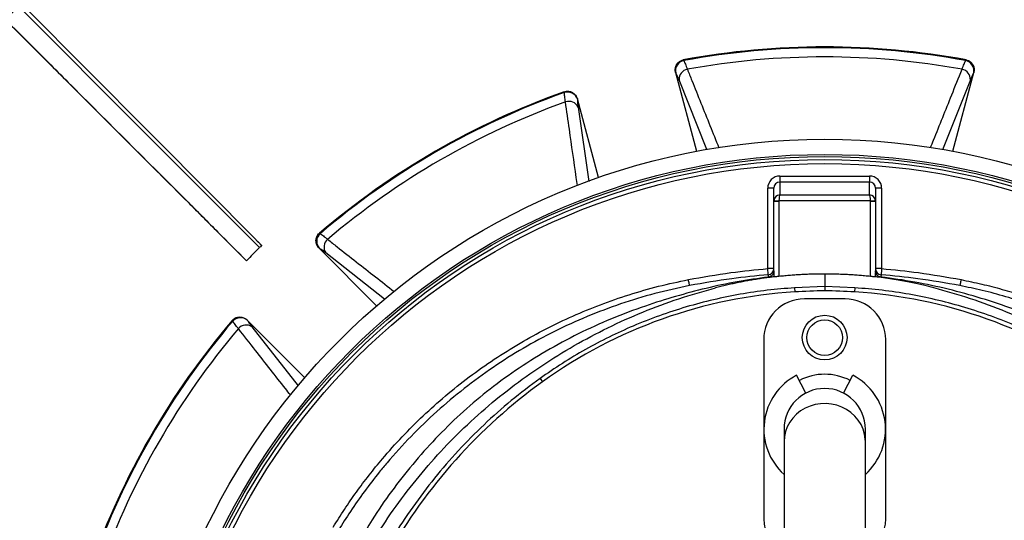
# Model space of a CAD drawing. Header units: millimetres. Extents: x 1228 to 2708, y 1092 to 2572.
# Tile 6 of 12: x 1572 to 2056, y 1982 to 2228. Entities that reach past the tile are written whole.
import ezdxf

# ---------------------------------------------------------------- set-up
doc = ezdxf.new("R2010")
doc.units = ezdxf.units.MM

msp = doc.modelspace()

# ---------------------------------------------------------------- linework, layer by layer
at = {"color": 7, "linetype": 'Continuous', "lineweight": 25}
for p, q in [((1898.59, 2208), (1898.81, 2207.64)), ((2037.44, 2207.64), (2037.66, 2208)), ((1894.81, 2201.73), (1905.16, 2163.09)), ((1894.87, 2201.64), (1894.81, 2201.73)), ((2031.09, 2163.09), (2041.44, 2201.73)), ((2041.44, 2201.73), (2041.38, 2201.64)), ((1840.09, 2191.91), (1840.1, 2192.33)), ((1846.51, 2188.79), (1846.51, 2188.68)), ((1856.87, 2150.15), (1846.51, 2188.79)), ((1946.12, 2150.92), (1946.12, 2147.92)), ((1946.12, 2150.92), (1990.12, 2150.92)), ((1990.12, 2150.92), (1990.12, 2147.92)), ((1943.12, 2144.91), (1940.12, 2144.91)), ((1940.12, 2105.4), (1940.12, 2144.91)), ((1943.12, 2138.64), (1943.12, 2144.91)), ((1946.12, 2147.92), (1946.12, 2141.67)), ((1990.12, 2147.92), (1946.12, 2147.92)), ((1990.12, 2141.67), (1990.12, 2147.92)), ((1993.13, 2144.91), (1993.13, 2138.64)), ((1996.12, 2144.91), (1993.13, 2144.91)), ((1996.12, 2144.91), (1996.12, 2105.4)), ((1946.12, 2141.67), (1990.12, 2141.67)), ((1943.12, 2103.34), (1943.12, 2138.64)), ((1943.12, 2138.64), (1945.62, 2138.64)), ((1945.62, 2138.64), (1945.62, 2101.56)), ((1990.62, 2138.67), (1945.63, 2138.67)), ((1990.62, 2101.56), (1990.62, 2138.64)), ((1990.62, 2138.64), (1993.13, 2138.64)), ((1993.13, 2138.64), (1993.13, 2103.34)), ((1719.67, 2122.79), (1720.03, 2122.59)), ((1719.53, 2115.47), (1747.81, 2087.19)), ((1719.62, 2115.42), (1719.53, 2115.47)), ((1943.12, 2105.4), (1940.12, 2105.4)), ((1943.12, 2101.38), (1943.18, 2101.39)), ((1968.12, 2102.75), (1968.12, 2096.61)), ((1993.13, 2101.38), (1993.07, 2101.39)), ((1996.12, 2105.4), (1993.13, 2105.4)), ((1968.12, 2096.61), (1953.28, 2096)), ((1968.12, 2096.61), (1968.12, 2094.52)), ((1982.97, 2096), (1968.12, 2096.61)), ((1953.28, 2096), (1953.41, 2093.97)), ((1982.97, 2096), (1982.84, 2093.97)), ((1978.12, 2090.52), (1958.12, 2090.52)), ((1677.05, 2079.61), (1676.85, 2079.98)), ((1684.17, 2080.12), (1684.22, 2080.02)), ((1712.45, 2051.83), (1684.17, 2080.12)), ((1938.13, 2070.52), (1938.13, 1982.52)), ((1998.12, 1982.52), (1998.12, 2070.52)), ((1958.89, 2044.26), (1954.32, 2053.04)), ((1977.36, 2044.26), (1981.93, 2053.04)), ((1828.15, 2051.43), (1829.34, 2049.77)), ((1948.13, 2026.52), (1948.13, 2020.35)), ((1988.12, 2020.35), (1988.12, 2026.52)), ((1948.13, 2020.35), (1948.13, 1944.12)), ((1988.12, 1944.12), (1988.12, 2020.35))]:
    msp.add_line(p, q, dxfattribs=at)
at = {"color": 1, "linetype": 'Continuous', "lineweight": 25}
for p, q in [((1910.14, 2163.94), (1896.51, 2198.11)), ((2039.74, 2198.11), (2026.06, 2163.83)), ((1846.85, 2184.8), (1852.14, 2148.3)), ((1751.67, 2090.44), (1722.81, 2113.18)), ((1686.46, 2076.84), (1709.26, 2047.9))]:
    msp.add_line(p, q, dxfattribs=at)
at = {"color": 7, "linetype": 'Continuous', "lineweight": 25, "flags": 128}
for points in [[(1573.93, 2232.04), (1631.42, 2174.55), (1690.23, 2115.74)], [(1575.35, 2233.43), (1635.9, 2172.51), (1668.08, 2140.13), (1684.18, 2123.94), (1687.94, 2120.15), (1688.18, 2119.91), (1688.29, 2119.79), (1688.41, 2119.68), (1688.53, 2119.56), (1688.76, 2119.32), (1688.88, 2119.2), (1689.12, 2118.97), (1689.23, 2118.85), (1689.29, 2118.79), (1689.35, 2118.73), (1689.47, 2118.61), (1689.59, 2118.49), (1689.7, 2118.37), (1690.17, 2117.9), (1690.23, 2117.84), (1690.29, 2117.78), (1690.35, 2117.72), (1690.59, 2117.49), (1690.82, 2117.25), (1690.88, 2117.19), (1691.11, 2116.95), (1691.29, 2116.77)], [(1683.81, 2109.31), (1680.28, 2112.84), (1672.38, 2120.74), (1656.59, 2136.53), (1625, 2168.13), (1567.51, 2225.61)], [(1943.13, 2138.8), (1943.18, 2138.8), (1943.32, 2138.79), (1943.55, 2138.78), (1943.86, 2138.76), (1944.24, 2138.74), (1944.67, 2138.72), (1945.14, 2138.7), (1945.63, 2138.67)], [(1990.62, 2138.67), (1991.11, 2138.7), (1991.58, 2138.72), (1992.01, 2138.74), (1992.39, 2138.76), (1992.7, 2138.78), (1992.93, 2138.79), (1993.07, 2138.8), (1993.12, 2138.8)], [(1940.37, 2102.41), (1940.36, 2102.48), (1940.35, 2102.65), (1940.33, 2102.93), (1940.3, 2103.3), (1940.26, 2103.75), (1940.22, 2104.27), (1940.17, 2104.82), (1940.12, 2105.4)], [(1996.12, 2105.4), (1996.08, 2104.82), (1996.03, 2104.27), (1995.99, 2103.75), (1995.95, 2103.3), (1995.92, 2102.93), (1995.9, 2102.65), (1995.89, 2102.48), (1995.88, 2102.41)], [(1901.67, 2097.08), (1901.66, 2097.15), (1901.63, 2097.33), (1901.57, 2097.6), (1901.5, 2097.97), (1901.41, 2098.41), (1901.32, 2098.91), (1901.21, 2099.46), (1901.1, 2100.02)], [(2035.15, 2100.02), (2035.04, 2099.46), (2034.93, 2098.91), (2034.84, 2098.41), (2034.75, 2097.97), (2034.68, 2097.6), (2034.62, 2097.33), (2034.59, 2097.15), (2034.58, 2097.08)]]:
    msp.add_lwpolyline(points, dxfattribs=at)
at = {"color": 1, "linetype": 'Continuous', "lineweight": 25, "flags": 128}
msp.add_lwpolyline([(1988.12, 2020.35), (1988.08, 2021.61), (1987.72, 2024.09), (1987.02, 2026.51), (1985.98, 2028.82), (1984.61, 2030.97), (1982.96, 2032.94), (1981.04, 2034.68), (1978.89, 2036.17), (1976.54, 2037.38), (1974.05, 2038.28), (1971.45, 2038.86), (1968.79, 2039.11), (1966.12, 2039.02), (1963.49, 2038.61), (1960.94, 2037.86), (1958.51, 2036.81), (1956.26, 2035.46), (1954.22, 2033.84), (1952.43, 2031.98), (1950.92, 2029.92), (1949.71, 2027.68), (1948.84, 2025.31), (1948.3, 2022.85), (1948.13, 2020.35)], dxfattribs=at)
at = {"color": 7, "linetype": 'Continuous', "lineweight": 25}
for centre, radius in [((1968.12, 1831.52), 740), ((1968.12, 1831.52), 605), ((1968.12, 1831.52), 595), ((1968.12, 1831.52), 593.6), ((1968.12, 1831.52), 590.07), ((1968.12, 1831.52), 579), ((1968.12, 1831.52), 576), ((1968.12, 1831.52), 565), ((1968.12, 1831.52), 337.5), ((1968.12, 1831.52), 330), ((1968.12, 1831.52), 329), ((1968.12, 1831.52), 327.5), ((1968.12, 1831.52), 325.5), ((1968.12, 2071.52), 11), ((1968.12, 2071.52), 8.75)]:
    msp.add_circle(centre, radius, dxfattribs=at)
for centre, radius, start, end in [((1968.12, 1831.52), 382.85, 79.5357, 100.4643), ((1968.12, 1831.52), 382.46, 79.5579, 100.4421), ((1968.12, 1831.52), 377.94, 79.7071, 100.2929), ((1899.8, 2202.69), 5.05, 101.3719, 192.0939), ((1901.44, 2198.5), 4.95, 99.871, 184.5116), ((2034.81, 2198.5), 4.95, 355.4884, 80.129), ((2036.45, 2202.69), 5.05, 347.9061, 78.6281), ((1968.12, 1831.52), 382.85, 109.5357, 130.4643), ((1968.12, 1831.52), 382.46, 109.5579, 130.4421), ((1841.71, 2187.13), 5.05, 17.9063, 108.6284), ((1968.12, 1831.52), 377.94, 109.7071, 130.2929), ((1842.38, 2182.67), 4.95, 25.488, 110.1297), ((1723.37, 2118.8), 5.05, 131.3718, 222.0937), ((1968.12, 1831.52), 397.5, 134.3544, 135.6647), ((1726.89, 2115.99), 4.95, 129.8705, 214.512), ((1940.12, 2105.4), 3, 274.6506, 359.9995), ((1996.12, 2105.4), 3, 180.0005, 265.3494), ((1968.12, 1856.43), 238, 93.545, 125.6711), ((1971.83, 1796.54), 298, 90.7133, 93.545), ((1964.42, 1796.54), 298, 86.455, 89.2867), ((1968.12, 1856.43), 238, 54.3289, 86.455), ((1958.12, 2070.52), 20, 90, 180), ((1978.12, 2070.52), 20, 0, 90), ((1968.12, 1831.52), 382.85, 139.5357, 160.4643), ((1968.12, 1831.52), 382.46, 139.5579, 160.4421), ((1680.84, 2076.27), 5.05, 47.9063, 138.6279), ((1683.65, 2072.76), 4.95, 55.4884, 140.1291), ((1968.12, 1831.52), 377.94, 139.7071, 160.2929), ((1968.12, 2026.52), 29.9, 117.5, 228.0172), ((1968.12, 2026.52), 27, 62.5, 117.5), ((1968.12, 2026.52), 29.9, 311.9828, 62.5), ((1982.7, 1836.12), 263, 125.6711, 150.6903), ((1968.12, 2026.52), 20, 0, 180), ((1958.12, 1982.52), 20, 180, 240), ((1978.12, 1982.52), 20, 300, 0)]:
    msp.add_arc(centre, radius, start, end, dxfattribs=at)
for centre, major_axis, ratio, start_param, end_param in [((1946.12, 2144.91), (0, -6.01), 0.99863, 3.141593, 4.712389), ((1990.12, 2144.91), (0, 6.01), 0.99863, 4.712389, 6.283185), ((1946.12, 2144.91), (0, 3.01), 0.995902, 0, 1.570796), ((1990.12, 2144.91), (0, 3.01), 0.995902, 4.712389, 6.283185), ((1946.12, 2138.67), (2.28, 1.96), 0.991203, 0.865501, 2.383938), ((1946.12, 2138.67), (0.03, 3), 0.166425, 0.053853, 1.572289), ((1990.12, 2138.67), (-0.03, 3), 0.166425, 4.710896, 6.229332), ((1990.12, 2138.67), (2.28, -1.96), 0.991203, 0.757655, 2.276092), ((1946.12, 2138.64), (3, 0), 0.999087, 3.089233, 3.141593), ((1946.12, 2138.64), (0, -0.501), 0.99863, 4.660029, 4.712389), ((1990.12, 2138.64), (0, 0.501), 0.99863, 4.712389, 4.764749), ((1990.12, 2138.64), (3, 0), 0.999087, 0, 0.05236), ((1945.62, 2103.34), (0, 9.33), 0.267949, 1.570796, 1.780946), ((1990.62, 2103.34), (0, 9.33), 0.267949, 4.502255, 4.712389)]:
    msp.add_ellipse(centre, major_axis=major_axis, ratio=ratio, start_param=start_param, end_param=end_param, dxfattribs=at)
for points, knots in [([(1567.5, 2225.61), (1570.53, 2222.59), (1576.82, 2216.3), (1586.39, 2206.72), (1602.74, 2190.37), (1625.64, 2167.48), (1650.17, 2142.95), (1669.56, 2123.56), (1679.14, 2113.98), (1683.81, 2109.31)], [0, 0, 0, 0, 0.078126, 0.162472, 0.246829, 0.499879, 0.752932, 0.879457, 1, 1, 1, 1]), ([(1894.81, 2201.73), (1894.71, 2202.32), (1894.51, 2203.5), (1894.97, 2205.25), (1895.95, 2206.69), (1897.23, 2207.63), (1898.18, 2207.89), (1898.59, 2208)], [0, 0, 0, 0, 0.216578, 0.433432, 0.642947, 0.843402, 1, 1, 1, 1]), ([(2037.66, 2208), (2038.18, 2207.85), (2039.22, 2207.55), (2040.48, 2206.48), (2041.33, 2205.08), (2041.73, 2203.42), (2041.54, 2202.3), (2041.44, 2201.73)], [0, 0, 0, 0, 0.196314, 0.392669, 0.588791, 0.789834, 1, 1, 1, 1]), ([(1898.81, 2207.64), (1899.05, 2207.19), (1899.32, 2206.61), (1899.92, 2205.19), (1900.24, 2204.35), (1900.59, 2203.38)], [0, 0, 0, 0, 0.5, 0.5, 1, 1, 1, 1]), ([(2035.66, 2203.38), (2036.01, 2204.35), (2036.33, 2205.19), (2036.93, 2206.61), (2037.2, 2207.19), (2037.44, 2207.64)], [0, 0, 0, 0, 0.5, 0.5, 1, 1, 1, 1]), ([(1896.51, 2198.11), (1896.2, 2198.85), (1895.58, 2200.35), (1895.11, 2201.2), (1894.87, 2201.64)], [0, 0, 0, 0, 0.49268, 1, 1, 1, 1]), ([(2041.38, 2201.64), (2041.15, 2201.22), (2040.68, 2200.36), (2040.06, 2198.87), (2039.74, 2198.11)], [0, 0, 0, 0, 0.49267, 1, 1, 1, 1]), ([(1840.68, 2187.32), (1840.52, 2188.26), (1840.21, 2190.17), (1840.13, 2191.33), (1840.09, 2191.91)], [0, 0, 0, 0, 0.492654, 1, 1, 1, 1]), ([(1840.1, 2192.33), (1840.43, 2192.44), (1840.76, 2192.52), (1841.44, 2192.61), (1841.79, 2192.61), (1842.47, 2192.55), (1842.81, 2192.49), (1843.3, 2192.33), (1843.46, 2192.27), (1843.78, 2192.14), (1844.08, 2191.98), (1844.37, 2191.8), (1844.65, 2191.6), (1844.79, 2191.49), (1845.18, 2191.15), (1845.41, 2190.9), (1845.82, 2190.36), (1846, 2190.06), (1846.3, 2189.44), (1846.42, 2189.12), (1846.51, 2188.79)], [0, 0, 0, 0, 0.125, 0.125, 0.25, 0.25, 0.375, 0.375, 0.4375, 0.4375, 0.5, 0.5625, 0.5625, 0.625, 0.625, 0.75, 0.75, 0.875, 0.875, 1, 1, 1, 1]), ([(1846.51, 2188.68), (1846.5, 2188.24), (1846.53, 2187.7), (1846.64, 2186.41), (1846.73, 2185.66), (1846.85, 2184.8)], [0, 0, 0, 0, 0.5, 0.5, 1, 1, 1, 1]), ([(1719.53, 2115.47), (1719.28, 2115.72), (1719.06, 2115.98), (1718.78, 2116.41), (1718.69, 2116.55), (1718.52, 2116.85), (1718.45, 2117.01), (1718.25, 2117.49), (1718.15, 2117.81), (1718.01, 2118.48), (1717.98, 2118.83), (1717.98, 2119.51), (1718.02, 2119.85), (1718.14, 2120.36), (1718.18, 2120.52), (1718.29, 2120.85), (1718.42, 2121.17), (1718.58, 2121.47), (1718.76, 2121.76), (1718.85, 2121.91), (1719.17, 2122.32), (1719.4, 2122.57), (1719.67, 2122.79)], [0, 0, 0, 0, 0.125, 0.125, 0.1875, 0.1875, 0.25, 0.25, 0.375, 0.375, 0.5, 0.5, 0.625, 0.625, 0.6875, 0.6875, 0.75, 0.8125, 0.8125, 0.875, 0.875, 1, 1, 1, 1]), ([(1720.03, 2122.59), (1720.47, 2122.32), (1720.99, 2121.95), (1722.22, 2121.02), (1722.92, 2120.46), (1723.71, 2119.79)], [0, 0, 0, 0, 0.5, 0.5, 1, 1, 1, 1]), ([(1691.29, 2116.77), (1691.22, 2116.71), (1690.84, 2116.33), (1690.59, 2116.09), (1690.39, 2115.89)], [0, 0, 0, 0, 0.16254, 1, 1, 1, 1]), ([(1722.81, 2113.18), (1722.13, 2113.72), (1721.52, 2114.17), (1720.46, 2114.92), (1720, 2115.21), (1719.62, 2115.42)], [0, 0, 0, 0, 0.5, 0.5, 1, 1, 1, 1]), ([(1940.47, 2101.26), (1935.33, 2100.56), (1925.03, 2099.15), (1909.8, 2095.85), (1894.75, 2091.83), (1879.17, 2086.91), (1863.13, 2080.92), (1846.84, 2073.5), (1831.09, 2065.03), (1816.01, 2055.52), (1801.9, 2045.13), (1788.8, 2033.92), (1776.68, 2022.01), (1765.39, 2009.34), (1754.99, 1995.99), (1746.18, 1983.26), (1741.26, 1974.78), (1739.15, 1971.14)], [0, 0, 0, 0, 0.061908, 0.123918, 0.185972, 0.247942, 0.319255, 0.390836, 0.462487, 0.534029, 0.60531, 0.673782, 0.742474, 0.811266, 0.880006, 0.948518, 1, 1, 1, 1]), ([(1901.1, 2100.02), (1908.05, 2101.27), (1920.99, 2103.59), (1934.07, 2104.83), (1940.12, 2105.4)], [0, 0, 0, 0, 0.537168, 1, 1, 1, 1]), ([(1940.37, 2102.41), (1934.36, 2101.85), (1921.39, 2100.62), (1908.56, 2098.31), (1901.67, 2097.08)], [0, 0, 0, 0, 0.46279, 1, 1, 1, 1]), ([(1943.12, 2101.38), (1942.78, 2101.34), (1942.1, 2101.26), (1940.52, 2101.06), (1938.39, 2100.77), (1935.71, 2100.37), (1933.03, 2099.94), (1930.36, 2099.48), (1927.7, 2098.98), (1925.05, 2098.45), (1922.4, 2097.88), (1919.76, 2097.28), (1917.13, 2096.64), (1915.38, 2096.19), (1914.51, 2095.97)], [0, 0, 0, 0, 0.0353324, 0.0706757, 0.1637007, 0.2566618, 0.3495751, 0.4424569, 0.5353236, 0.6281914, 0.7210767, 0.8139957, 0.9069647, 1, 1, 1, 1]), ([(1940.47, 2101.26), (1940.47, 2101.58), (1940.45, 2102.2), (1940.4, 2102.34), (1940.37, 2102.41)], [0, 0, 0, 0, 0.512745, 1, 1, 1, 1]), ([(1943.12, 2104.26), (1943.09, 2103.91), (1943.02, 2103.21), (1942.47, 2102.28), (1941.66, 2101.6), (1940.94, 2101.33), (1940.54, 2101.27), (1940.47, 2101.26)], [0, 0, 0, 0, 0.243797, 0.487763, 0.72675, 0.956246, 1, 1, 1, 1]), ([(1945.62, 2101.56), (1945.34, 2101.53), (1944.78, 2101.48), (1944.03, 2101.41), (1943.44, 2101.38), (1943.27, 2101.39), (1943.18, 2101.39)], [0, 0, 0, 0, 0.249013, 0.498069, 0.745924, 1, 1, 1, 1]), ([(1968.12, 2102.75), (1967.66, 2102.75), (1966.74, 2102.75), (1965.34, 2102.74), (1963.94, 2102.71), (1962.52, 2102.68), (1961.11, 2102.64), (1959.69, 2102.59), (1958.27, 2102.53), (1956.43, 2102.44), (1954.13, 2102.3), (1951.35, 2102.1), (1948.51, 2101.86), (1946.59, 2101.66), (1945.62, 2101.56)], [0, 0, 0, 0, 0.061501, 0.12341, 0.185732, 0.248424, 0.31138, 0.374437, 0.437406, 0.500079, 0.619724, 0.743592, 0.870908, 1, 1, 1, 1]), ([(1990.62, 2101.56), (1990.14, 2101.61), (1989.18, 2101.71), (1987.73, 2101.85), (1986.3, 2101.98), (1984.88, 2102.1), (1983.47, 2102.2), (1982.09, 2102.3), (1980.73, 2102.38), (1978.89, 2102.49), (1976.56, 2102.59), (1973.73, 2102.69), (1970.92, 2102.74), (1969.05, 2102.75), (1968.12, 2102.75)], [0, 0, 0, 0, 0.064606, 0.129093, 0.193125, 0.256409, 0.318824, 0.380278, 0.440678, 0.499924, 0.625565, 0.751578, 0.876591, 1, 1, 1, 1]), ([(1993.07, 2101.39), (1992.99, 2101.39), (1992.82, 2101.38), (1992.24, 2101.41), (1991.5, 2101.47), (1990.92, 2101.53), (1990.62, 2101.56)], [0, 0, 0, 0, 0.245707, 0.491403, 0.73758, 1, 1, 1, 1]), ([(1995.78, 2101.26), (1995.45, 2101.33), (1994.81, 2101.47), (1993.99, 2102.07), (1993.4, 2102.87), (1993.15, 2103.65), (1993.13, 2104.13), (1993.13, 2104.26)], [0, 0, 0, 0, 0.221695, 0.443204, 0.669682, 0.905142, 1, 1, 1, 1]), ([(2021.74, 2095.97), (2020.18, 2096.38), (2016.8, 2097.22), (2010.72, 2098.57), (2003.38, 2099.96), (1997.12, 2100.89), (1993.72, 2101.31), (1993.13, 2101.38)], [0.01980077, 0.01980077, 0.01980077, 0.01980077, 0.02502604, 0.03025132, 0.03547659, 0.04070186, 0.04180218, 0.04180218, 0.04180218, 0.04180218]), ([(1995.88, 2102.41), (1995.85, 2102.34), (1995.8, 2102.2), (1995.78, 2101.58), (1995.78, 2101.26)], [0, 0, 0, 0, 0.487255, 1, 1, 1, 1]), ([(2197.07, 1971.19), (2195.92, 1973.23), (2192.22, 1979.82), (2185.13, 1990.49), (2175.85, 2003.17), (2165.79, 2015.24), (2155.11, 2026.6), (2143.78, 2037.17), (2131.85, 2046.96), (2119.3, 2056.04), (2106.2, 2064.35), (2092.62, 2071.87), (2078.23, 2078.71), (2063.07, 2084.86), (2047.18, 2090.34), (2030.97, 2094.92), (2014.52, 2098.55), (2002.73, 2100.43), (1996.47, 2101.18), (1995.78, 2101.26)], [0, 0, 0, 0, 0.028624, 0.092527, 0.156406, 0.22016, 0.28371, 0.345658, 0.407843, 0.470155, 0.532473, 0.594671, 0.656629, 0.723531, 0.790613, 0.857737, 0.92478, 0.991649, 1, 1, 1, 1]), ([(2034.58, 2097.08), (2027.68, 2098.31), (2014.86, 2100.62), (2001.88, 2101.85), (1995.88, 2102.41)], [0, 0, 0, 0, 0.537274, 1, 1, 1, 1]), ([(1996.12, 2105.4), (2002.18, 2104.83), (2015.26, 2103.59), (2028.2, 2101.27), (2035.15, 2100.02)], [0, 0, 0, 0, 0.462768, 1, 1, 1, 1]), ([(1726.45, 1978.36), (1728.27, 1981.28), (1731.91, 1987.13), (1737.81, 1995.63), (1744.04, 2003.93), (1751.48, 2013.07), (1760.3, 2022.9), (1770.63, 2033.22), (1781.63, 2043.04), (1793.28, 2052.31), (1805.55, 2060.98), (1818.18, 2068.87), (1831.1, 2075.96), (1844.27, 2082.26), (1857.9, 2087.88), (1871.96, 2092.74), (1886.41, 2096.9), (1896.2, 2098.98), (1901.1, 2100.02)], [0, 0, 0, 0, 0.047131, 0.094261, 0.141685, 0.189109, 0.255699, 0.32234, 0.38893, 0.457464, 0.526053, 0.594587, 0.661169, 0.727803, 0.794386, 0.862905, 0.93148, 1, 1, 1, 1]), ([(1901.67, 2097.08), (1895.96, 2095.84), (1884.52, 2093.38), (1867.7, 2088.22), (1851.23, 2082.03), (1835.23, 2074.74), (1819.78, 2066.41), (1804.94, 2057.02), (1790.75, 2046.63), (1777.27, 2035.31), (1764.59, 2023.13), (1755.37, 2012.99), (1747.82, 2003.87), (1741.72, 1995.95), (1735, 1986.41), (1730.95, 1979.91), (1729.01, 1976.81)], [0, 0, 0, 0, 0.080899, 0.162075, 0.243341, 0.324512, 0.405407, 0.486315, 0.567501, 0.64878, 0.729965, 0.810873, 0.838537, 0.893937, 0.949336, 1, 1, 1, 1]), ([(2207.24, 1976.81), (2204.11, 1981.73), (2197.85, 1991.6), (2187.2, 2005.56), (2175.71, 2018.85), (2163.35, 2031.31), (2150.2, 2042.9), (2136.28, 2053.55), (2121.66, 2063.25), (2106.4, 2071.97), (2090.61, 2079.64), (2077.92, 2084.78), (2066.75, 2088.72), (2057.2, 2091.71), (2045.83, 2094.74), (2038.24, 2096.31), (2034.58, 2097.08)], [0, 0, 0, 0, 0.0807627, 0.1618014, 0.2429327, 0.3239696, 0.4047307, 0.4854942, 0.5665335, 0.6476663, 0.7287054, 0.8094686, 0.8371763, 0.8926616, 0.948147, 1, 1, 1, 1]), ([(2035.15, 2100.02), (2038.55, 2099.32), (2045.34, 2097.91), (2055.43, 2095.3), (2065.45, 2092.31), (2076.64, 2088.47), (2088.92, 2083.59), (2102.15, 2077.47), (2115.14, 2070.56), (2127.84, 2062.85), (2140.21, 2054.35), (2151.95, 2045.26), (2163.06, 2035.6), (2173.51, 2025.44), (2183.49, 2014.62), (2192.91, 2003.13), (2201.8, 1991.05), (2207.13, 1982.59), (2209.8, 1978.36)], [0, 0, 0, 0, 0.0474785, 0.0949566, 0.1427324, 0.1905082, 0.2569834, 0.3235098, 0.3899847, 0.4583914, 0.5268538, 0.5952606, 0.6617335, 0.7282578, 0.7947308, 0.8631353, 0.9315954, 1, 1, 1, 1]), ([(1744.69, 1968.91), (1746.7, 1972.33), (1751.83, 1981.05), (1761.32, 1994.33), (1772.96, 2008.77), (1785.62, 2022.39), (1799.2, 2035.16), (1813.64, 2047), (1828.88, 2057.89), (1844.84, 2067.74), (1861.45, 2076.55), (1878.65, 2084.22), (1896.32, 2090.84), (1908.45, 2094.26), (1914.51, 2095.97)], [0, 0, 0, 0, 0.055365, 0.14124, 0.227117, 0.312992, 0.398869, 0.484744, 0.570621, 0.656496, 0.742373, 0.828248, 0.914123, 1, 1, 1, 1]), ([(1953.28, 2096), (1948.82, 2095.64), (1939.88, 2094.92), (1926.57, 2092.93), (1913.26, 2090.21), (1900.01, 2086.7), (1886.85, 2082.39), (1874.19, 2077.43), (1862.05, 2071.87), (1850.41, 2065.73), (1839.05, 2058.98), (1831.78, 2053.95), (1828.15, 2051.43)], [0, 0, 0, 0, 0.099897, 0.199866, 0.299756, 0.402558, 0.505445, 0.608247, 0.705595, 0.802944, 0.901472, 1, 1, 1, 1]), ([(2108.1, 2051.43), (2104.45, 2053.96), (2097.14, 2059.02), (2085.66, 2065.83), (2073.74, 2072.1), (2061.36, 2077.73), (2048.56, 2082.69), (2035.64, 2086.87), (2022.66, 2090.28), (2009.6, 2092.95), (1996.36, 2094.93), (1987.43, 2095.65), (1982.97, 2096)], [0, 0, 0, 0, 0.099063, 0.198201, 0.297264, 0.399204, 0.501226, 0.603166, 0.701766, 0.800366, 0.900181, 1, 1, 1, 1]), ([(2191.56, 1968.91), (2189.55, 1972.33), (2184.42, 1981.05), (2174.93, 1994.33), (2163.29, 2008.77), (2150.63, 2022.39), (2137.05, 2035.16), (2122.61, 2047), (2107.37, 2057.89), (2091.41, 2067.74), (2074.8, 2076.55), (2057.6, 2084.22), (2039.93, 2090.84), (2027.8, 2094.26), (2021.74, 2095.97)], [0, 0, 0, 0, 0.055365, 0.14124, 0.227117, 0.312992, 0.398869, 0.484744, 0.570621, 0.656496, 0.742373, 0.828248, 0.914123, 1, 1, 1, 1]), ([(1676.85, 2079.98), (1677.24, 2080.35), (1678.02, 2081.1), (1679.58, 2081.66), (1681.22, 2081.7), (1682.85, 2081.21), (1683.72, 2080.49), (1684.17, 2080.12)], [0, 0, 0, 0, 0.196313, 0.392669, 0.588791, 0.789833, 1, 1, 1, 1]), ([(1679.85, 2075.93), (1679.25, 2076.67), (1678.02, 2078.16), (1677.37, 2079.12), (1677.05, 2079.61)], [0, 0, 0, 0, 0.4926538, 1, 1, 1, 1]), ([(1684.22, 2080.02), (1684.47, 2079.61), (1684.97, 2078.77), (1685.96, 2077.49), (1686.46, 2076.84)], [0, 0, 0, 0, 0.49267, 1, 1, 1, 1]), ([(1828.15, 2051.43), (1823.38, 2047.87), (1813.84, 2040.74), (1800.47, 2028.83), (1787.86, 2016.11), (1776.14, 2002.59), (1765.41, 1988.3), (1757.2, 1975.98), (1752.96, 1968.23), (1751.58, 1965.7)], [0, 0, 0, 0, 0.153905, 0.308334, 0.462944, 0.617377, 0.771286, 0.92531, 1, 1, 1, 1])]:
    msp.add_open_spline(points, degree=3, knots=knots, dxfattribs=at)
at = {"color": 1, "linetype": 'Continuous', "lineweight": 25}
for points, knots in [([(1900.59, 2203.38), (1901.33, 2201.53), (1905.04, 2192.32), (1910.2, 2179.47), (1914.63, 2168.45), (1916.09, 2164.82)], [0, 0, 0, 0, 0.14359, 0.71795, 1, 1, 1, 1]), ([(2020.18, 2164.87), (2020.68, 2166.12), (2024.15, 2174.76), (2029.31, 2187.6), (2033.97, 2199.17), (2035.66, 2203.38)], [0, 0, 0, 0, 0.096906, 0.672103, 1, 1, 1, 1]), ([(1846.52, 2146.31), (1846.33, 2147.62), (1845.02, 2156.81), (1843.08, 2170.49), (1841.32, 2182.84), (1840.68, 2187.32)], [0, 0, 0, 0, 0.095364, 0.671543, 1, 1, 1, 1]), ([(1723.71, 2119.79), (1725.28, 2118.57), (1733.09, 2112.44), (1743.97, 2103.9), (1753.31, 2096.58), (1756.38, 2094.17)], [0, 0, 0, 0, 0.143714, 0.718572, 1, 1, 1, 1]), ([(1705.42, 2043.32), (1704.61, 2044.36), (1698.87, 2051.68), (1690.34, 2062.55), (1682.65, 2072.37), (1679.85, 2075.93)], [0, 0, 0, 0, 0.095704, 0.671667, 1, 1, 1, 1])]:
    msp.add_open_spline(points, degree=3, knots=knots, dxfattribs=at)

doc.saveas('drawing.dxf')
